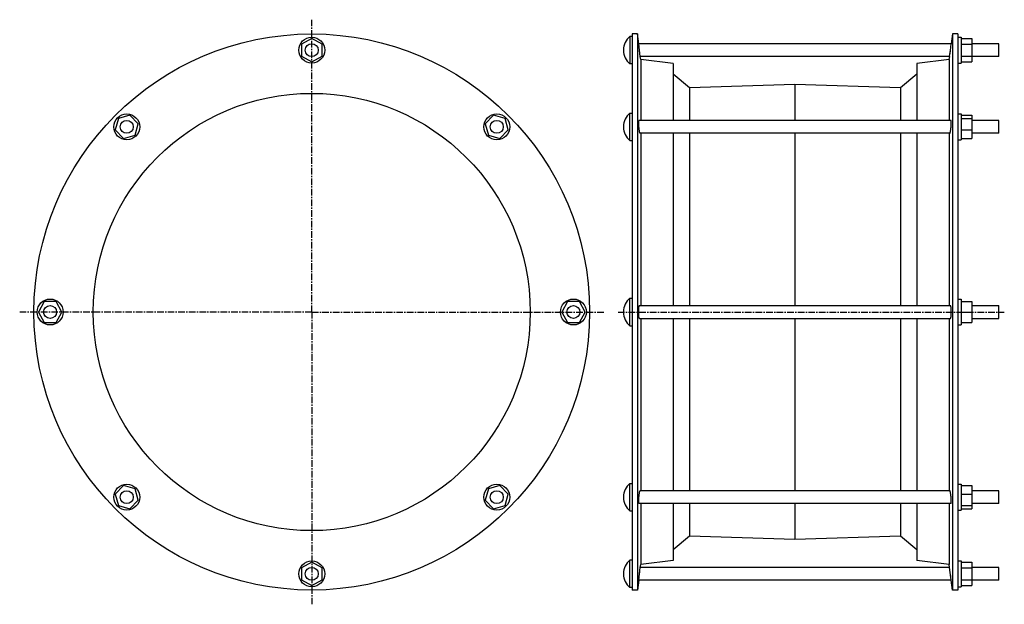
# Model space of a CAD drawing. Header units: millimetres. Extents: x -372 to 541, y -40 to 501.
import ezdxf

# ---------------------------------------------------------------- set-up
doc = ezdxf.new("R2010")
doc.units = ezdxf.units.MM
doc.header["$LTSCALE"] = 16.335
doc.linetypes.add('CENTER', pattern=[0.6, 0.375, -0.075, 0.075, -0.075])
doc.layers.get('0').update_dxf_attribs({"linetype": 'CONTINUOUS'})
doc.layers.add('AXES', color=7, linetype='CONTINUOUS')
doc.layers.add('SURFS', color=7, linetype='CONTINUOUS')

msp = doc.modelspace()

# ---------------------------------------------------------------- linework, layer by layer
at = {"color": 7, "linetype": 'Continuous'}
for p, q in [((498.01, 484.73), (501.01, 484.73)), ((501.01, 484.73), (501.01, 460.73)), ((-100.87, 483.6), (-110.5, 478.24)), ((-110.5, 478.24), (-110.5, 467.22)), ((-91.23, 478.24), (-100.87, 483.6)), ((-91.23, 467.22), (-91.23, 478.24)), ((501.01, 483.6), (511.01, 483.6)), ((501.01, 478.24), (511.01, 478.24)), ((511.01, 483.6), (511.01, 461.86)), ((-110.5, 467.22), (-100.87, 461.86)), ((-100.87, 461.86), (-91.23, 467.22)), ((501.01, 467.22), (511.01, 467.22)), ((498.01, 460.73), (501.01, 460.73)), ((501.01, 461.86), (511.01, 461.86)), ((-269.42, 412.42), (-280.03, 409.39)), ((-261.63, 404.62), (-269.42, 412.42)), ((67.69, 412.42), (59.9, 404.62)), ((78.29, 409.39), (67.69, 412.42)), ((498.01, 413.7), (501.01, 413.7)), ((501.01, 413.7), (501.01, 389.7)), ((501.01, 412.42), (511.01, 412.42)), ((511.01, 412.42), (511.01, 390.99)), ((-280.03, 409.39), (-283.05, 398.79)), ((-264.65, 394.02), (-261.63, 404.62)), ((59.9, 404.62), (62.92, 394.02)), ((81.32, 398.79), (78.29, 409.39)), ((501.01, 409.39), (511.01, 409.39)), ((-283.05, 398.79), (-275.26, 390.99)), ((-275.26, 390.99), (-264.65, 394.02)), ((62.92, 394.02), (73.52, 390.99)), ((73.52, 390.99), (81.32, 398.79)), ((501.01, 398.79), (511.01, 398.79)), ((498.01, 389.7), (501.01, 389.7)), ((501.01, 390.99), (511.01, 390.99)), ((-348.88, 239.87), (-354.24, 230.23)), ((-337.85, 239.87), (-348.88, 239.87)), ((-332.5, 230.23), (-337.85, 239.87)), ((136.12, 239.87), (130.76, 230.23)), ((147.15, 239.87), (136.12, 239.87)), ((152.5, 230.23), (147.15, 239.87)), ((498.01, 242.23), (501.01, 242.23)), ((501.01, 242.23), (501.01, 218.23)), ((501.01, 239.87), (511.01, 239.87)), ((511.01, 239.87), (511.01, 220.6)), ((-354.24, 230.23), (-348.88, 220.6)), ((-337.85, 220.6), (-332.5, 230.23)), ((130.76, 230.23), (136.12, 220.6)), ((147.15, 220.6), (152.5, 230.23)), ((501.01, 230.23), (511.01, 230.23)), ((511.01, 236.23), (536.01, 236.23)), ((-348.88, 220.6), (-337.85, 220.6)), ((136.12, 220.6), (147.15, 220.6)), ((501.01, 220.6), (511.01, 220.6)), ((511.01, 224.23), (536.01, 224.23)), ((498.01, 218.23), (501.01, 218.23)), ((-275.26, 69.47), (-283.05, 61.67)), ((-264.65, 66.44), (-275.26, 69.47)), ((-261.63, 55.84), (-264.65, 66.44)), ((62.92, 66.44), (59.9, 55.84)), ((73.52, 69.47), (62.92, 66.44)), ((81.32, 61.67), (73.52, 69.47)), ((498.01, 70.76), (501.01, 70.76)), ((501.01, 70.76), (501.01, 46.76)), ((501.01, 69.47), (511.01, 69.47)), ((511.01, 69.47), (511.01, 48.05)), ((-283.05, 61.67), (-280.03, 51.07)), ((-269.42, 48.05), (-261.63, 55.84)), ((59.9, 55.84), (67.69, 48.05)), ((78.29, 51.07), (81.32, 61.67)), ((501.01, 61.67), (511.01, 61.67)), ((-280.03, 51.07), (-269.42, 48.05)), ((67.69, 48.05), (78.29, 51.07)), ((498.01, 46.76), (501.01, 46.76)), ((501.01, 51.07), (511.01, 51.07)), ((501.01, 48.05), (511.01, 48.05)), ((-100.87, -1.4), (-110.5, -6.76)), ((-110.5, -6.76), (-110.5, -17.78)), ((-91.23, -6.76), (-100.87, -1.4)), ((-91.23, -17.78), (-91.23, -6.76)), ((498.01, -0.27), (501.01, -0.27)), ((501.01, -0.27), (501.01, -24.27)), ((501.01, -1.4), (511.01, -1.4)), ((501.01, -6.76), (511.01, -6.76)), ((511.01, -1.4), (511.01, -23.14)), ((-110.5, -17.78), (-100.87, -23.14)), ((-100.87, -23.14), (-91.23, -17.78)), ((501.01, -17.78), (511.01, -17.78)), ((498.01, -24.27), (501.01, -24.27)), ((501.01, -23.14), (511.01, -23.14))]:
    msp.add_line(p, q, dxfattribs=at)
for centre in [(-100.87, 472.73), (-272.34, 401.7), (70.61, 401.7), (-343.37, 230.23), (141.63, 230.23), (-272.34, 58.76), (70.61, 58.76), (-100.87, -12.27)]:
    msp.add_circle(centre, 12, dxfattribs=at)
at = {"layer": 'AXES', "color": 7, "linetype": 'CENTER'}
for p, q in [((-100.87, 230.23), (-100.87, 500.93)), ((-100.87, 230.23), (-371.56, 230.23)), ((-100.87, 230.23), (-100.87, -40.46)), ((-100.87, 230.23), (169.83, 230.23)), ((183.01, 230.23), (541.01, 230.23))]:
    msp.add_line(p, q, dxfattribs=at)
at = {"layer": 'AXES', "color": 7, "linetype": 'Continuous'}
for p, q in [((194.01, 485.48), (194.01, 459.98)), ((196.01, 485.48), (194.01, 485.48)), ((202.15, 478.69), (201.01, 487.73)), ((493.01, 487.73), (491.88, 478.73)), ((202.89, 472.73), (202.14, 478.73)), ((491.88, 478.73), (202.14, 478.73)), ((490.69, 469.31), (491.88, 478.73)), ((491.48, 475.53), (491.56, 476.15)), ((536.01, 478.73), (511.01, 478.73)), ((536.01, 466.73), (536.01, 478.73)), ((188.01, 472.99), (188.01, 472.47)), ((203.66, 466.73), (202.89, 472.73)), ((203.33, 469.31), (202.89, 472.73)), ((204.01, 463.93), (203.66, 466.73)), ((490.36, 466.73), (203.66, 466.73)), ((490.01, 463.93), (490.37, 466.77)), ((490.36, 466.73), (491.13, 472.73)), ((536.01, 466.73), (511.01, 466.73)), ((196.01, 459.98), (194.01, 459.98)), ((194.01, 388.95), (194.01, 414.45)), ((194.01, 414.45), (196.01, 414.45)), ((188.01, 401.96), (188.01, 401.45)), ((491.66, 407.7), (202.36, 407.7)), ((536.01, 407.7), (511.01, 407.7)), ((536.01, 395.7), (536.01, 407.7)), ((490.59, 395.7), (203.43, 395.7)), ((536.01, 395.7), (511.01, 395.7)), ((194.01, 388.95), (196.01, 388.95)), ((194.01, 217.48), (194.01, 242.98)), ((194.01, 242.98), (196.01, 242.98)), ((188.01, 230.49), (188.01, 229.97)), ((202.89, 236.23), (491.13, 236.23)), ((536.01, 224.23), (536.01, 236.23)), ((202.89, 224.23), (491.13, 224.23)), ((194.01, 217.48), (196.01, 217.48)), ((194.01, 46.01), (194.01, 71.51)), ((194.01, 71.51), (196.01, 71.51)), ((490.59, 64.76), (203.43, 64.76)), ((536.01, 64.76), (511.01, 64.76)), ((536.01, 52.76), (536.01, 64.76)), ((188.01, 59.02), (188.01, 58.5)), ((194.01, 46.01), (196.01, 46.01)), ((491.66, 52.76), (202.36, 52.76)), ((536.01, 52.76), (511.01, 52.76)), ((196.01, 0.48), (194.01, 0.48)), ((194.01, -25.02), (194.01, 0.48)), ((202.89, -12.27), (203.66, -6.27)), ((203.65, -6.31), (204.01, -3.47)), ((490.36, -6.27), (203.66, -6.27)), ((490.36, -6.27), (490.01, -3.47)), ((491.56, -15.69), (490.36, -6.27)), ((536.01, -6.27), (511.01, -6.27)), ((536.01, -18.27), (536.01, -6.27)), ((188.01, -12.01), (188.01, -12.53)), ((202.14, -18.27), (202.89, -12.27)), ((202.17, -18.1), (202.62, -14.41)), ((202.62, -14.41), (203.07, -10.83)), ((491.88, -18.27), (491.13, -12.27)), ((493.01, -27.27), (491.87, -18.23)), ((196.01, -25.02), (194.01, -25.02)), ((202.14, -18.27), (201.01, -27.27)), ((491.88, -18.27), (202.14, -18.27)), ((536.01, -18.27), (511.01, -18.27))]:
    msp.add_line(p, q, dxfattribs=at)
for centre in [(-100.87, 472.73), (-272.34, 401.7), (70.61, 401.7), (-343.37, 230.23), (141.63, 230.23), (-272.34, 58.76), (70.61, 58.76), (-100.87, -12.27)]:
    msp.add_circle(centre, 6, dxfattribs=at)
for centre, start, end in [((204.01, 472.99), 128.67262, 180), ((204.01, 472.47), 180, 231.32738), ((204.01, 401.96), 128.67262, 180), ((204.01, 401.45), 180, 231.32738), ((204.01, 230.49), 128.67262, 180), ((204.01, 229.97), 180, 231.32738), ((204.01, 59.02), 128.67262, 180), ((204.01, 58.5), 180, 231.32738), ((204.01, -12.01), 128.67262, 180), ((204.01, -12.53), 180, 231.32738)]:
    msp.add_arc(centre, 16, start, end, dxfattribs=at)
for points, knots in [([(202.89, 397.46), (202.81, 397.93), (202.65, 398.95), (202.46, 400.55), (202.31, 402.26), (202.2, 403.92), (202.15, 405.21), (202.14, 406.11), (202.15, 406.59), (202.17, 406.91), (202.19, 407.12), (202.2, 407.29), (202.23, 407.44), (202.25, 407.54), (202.27, 407.6), (202.3, 407.66), (202.33, 407.7), (202.36, 407.7)], [0, 0, 0, 0, 0.137866, 0.298906, 0.469683, 0.635678, 0.782538, 0.844711, 0.897529, 0.920078, 0.9399, 0.956907, 0.971038, 0.982272, 0.986815, 0.990662, 1, 1, 1, 1]), ([(491.13, 397.46), (491.21, 397.93), (491.36, 398.95), (491.56, 400.55), (491.71, 402.26), (491.82, 403.92), (491.87, 405.21), (491.88, 406.11), (491.87, 406.59), (491.85, 406.91), (491.83, 407.12), (491.81, 407.29), (491.79, 407.44), (491.77, 407.54), (491.75, 407.6), (491.72, 407.66), (491.69, 407.7), (491.66, 407.7)], [0, 0, 0, 0, 0.137866, 0.298906, 0.469683, 0.635678, 0.782538, 0.844711, 0.897529, 0.920078, 0.9399, 0.956907, 0.971038, 0.982272, 0.986815, 0.990662, 1, 1, 1, 1]), ([(203.43, 395.7), (203.41, 395.7), (203.38, 395.73), (203.34, 395.77), (203.3, 395.85), (203.24, 395.98), (203.19, 396.13), (203.15, 396.29), (203.1, 396.47), (203, 396.86), (202.94, 397.21), (202.89, 397.46)], [0, 0, 0, 0, 0.033768, 0.058836, 0.090496, 0.174629, 0.286926, 0.353501, 0.426868, 0.59335, 1, 1, 1, 1]), ([(490.59, 395.7), (490.61, 395.7), (490.64, 395.73), (490.68, 395.77), (490.72, 395.85), (490.78, 395.98), (490.83, 396.13), (490.87, 396.29), (490.92, 396.47), (491.02, 396.86), (491.08, 397.21), (491.13, 397.46)], [0, 0, 0, 0, 0.033768, 0.058836, 0.090496, 0.174629, 0.286926, 0.353501, 0.426868, 0.59335, 1, 1, 1, 1]), ([(202.89, 224.23), (202.83, 224.23), (202.76, 224.31), (202.71, 224.41), (202.66, 224.52), (202.6, 224.7), (202.53, 224.95), (202.47, 225.25), (202.41, 225.6), (202.34, 226.15), (202.26, 226.93), (202.17, 228.35), (202.13, 230.23), (202.17, 232.11), (202.26, 233.53), (202.34, 234.31), (202.41, 234.86), (202.47, 235.21), (202.53, 235.51), (202.6, 235.76), (202.66, 235.94), (202.71, 236.05), (202.76, 236.15), (202.83, 236.23), (202.89, 236.23)], [0, 0, 0, 0, 0.015163, 0.02115, 0.028135, 0.045165, 0.066281, 0.091377, 0.120276, 0.152742, 0.22721, 0.312092, 0.500001, 0.68791, 0.772791, 0.847259, 0.879724, 0.908623, 0.93372, 0.954835, 0.971865, 0.97885, 0.984837, 1, 1, 1, 1]), ([(491.13, 224.23), (491.19, 224.23), (491.26, 224.31), (491.31, 224.41), (491.36, 224.52), (491.42, 224.7), (491.49, 224.95), (491.55, 225.25), (491.61, 225.6), (491.68, 226.15), (491.76, 226.93), (491.85, 228.35), (491.89, 230.23), (491.85, 232.11), (491.76, 233.53), (491.68, 234.31), (491.61, 234.86), (491.55, 235.21), (491.49, 235.51), (491.42, 235.76), (491.36, 235.94), (491.31, 236.05), (491.26, 236.15), (491.19, 236.23), (491.13, 236.23)], [0, 0, 0, 0, 0.015163, 0.02115, 0.028135, 0.045165, 0.066281, 0.091377, 0.120276, 0.152742, 0.22721, 0.312092, 0.500001, 0.68791, 0.772791, 0.847259, 0.879724, 0.908623, 0.93372, 0.954835, 0.971865, 0.97885, 0.984837, 1, 1, 1, 1]), ([(202.89, 63), (202.94, 63.25), (203, 63.6), (203.1, 63.99), (203.15, 64.18), (203.19, 64.33), (203.24, 64.48), (203.3, 64.61), (203.34, 64.69), (203.38, 64.73), (203.41, 64.76), (203.43, 64.76)], [0, 0, 0, 0, 0.40665, 0.573132, 0.646498, 0.713074, 0.82537, 0.909504, 0.941164, 0.966231, 1, 1, 1, 1]), ([(491.13, 63), (491.08, 63.25), (491.02, 63.6), (490.92, 63.99), (490.87, 64.18), (490.83, 64.33), (490.78, 64.48), (490.72, 64.61), (490.68, 64.69), (490.64, 64.73), (490.61, 64.76), (490.59, 64.76)], [0, 0, 0, 0, 0.40665, 0.573132, 0.646498, 0.713074, 0.82537, 0.909504, 0.941164, 0.966231, 1, 1, 1, 1]), ([(202.36, 52.76), (202.33, 52.76), (202.3, 52.81), (202.27, 52.86), (202.25, 52.93), (202.23, 53.03), (202.2, 53.17), (202.19, 53.34), (202.17, 53.55), (202.15, 53.88), (202.14, 54.35), (202.15, 55.25), (202.2, 56.54), (202.31, 58.2), (202.46, 59.91), (202.65, 61.51), (202.81, 62.53), (202.89, 63)], [0, 0, 0, 0, 0.009338, 0.013185, 0.017728, 0.028962, 0.043093, 0.060101, 0.079923, 0.102472, 0.15529, 0.217463, 0.364323, 0.530318, 0.701095, 0.862134, 1, 1, 1, 1]), ([(491.66, 52.76), (491.69, 52.76), (491.72, 52.81), (491.75, 52.86), (491.77, 52.93), (491.79, 53.03), (491.81, 53.17), (491.83, 53.34), (491.85, 53.55), (491.87, 53.88), (491.88, 54.35), (491.87, 55.25), (491.82, 56.54), (491.71, 58.2), (491.56, 59.91), (491.36, 61.51), (491.21, 62.53), (491.13, 63)], [0, 0, 0, 0, 0.009338, 0.013185, 0.017728, 0.028962, 0.043093, 0.060101, 0.079923, 0.102472, 0.15529, 0.217463, 0.364323, 0.530318, 0.701095, 0.862134, 1, 1, 1, 1])]:
    msp.add_open_spline(points, degree=3, knots=knots, dxfattribs=at)
at = {"layer": 'SURFS', "color": 7, "linetype": 'Continuous'}
for p, q in [((196.01, 487.73), (196.01, -27.27)), ((201.01, 487.73), (196.01, 487.73)), ((201.01, 487.73), (201.01, -27.27)), ((493.01, 487.73), (493.01, -27.27)), ((498.01, 487.73), (493.01, 487.73)), ((498.01, 487.73), (498.01, -27.27)), ((204.01, 463.93), (204.01, 407.7)), ((234.01, 460.23), (204.01, 463.93)), ((234.01, 460.23), (234.01, 407.7)), ((490.01, 463.93), (460.01, 460.23)), ((460.01, 460.23), (460.01, 407.7)), ((490.01, 463.93), (490.01, 407.7)), ((249.15, 437.83), (234.01, 450.53)), ((460.01, 450.53), (444.87, 437.83)), ((347.01, 440.83), (249.15, 437.83)), ((347.01, 440.83), (347.01, 407.7)), ((444.87, 437.83), (347.01, 440.83)), ((249.15, 437.83), (249.15, 407.7)), ((444.87, 437.83), (444.87, 407.7)), ((204.01, 395.7), (204.01, 236.23)), ((234.01, 395.7), (234.01, 236.23)), ((249.15, 395.7), (249.15, 236.23)), ((347.01, 395.7), (347.01, 236.23)), ((444.87, 395.7), (444.87, 236.23)), ((460.01, 395.7), (460.01, 236.23)), ((490.01, 395.7), (490.01, 236.23)), ((204.01, 224.23), (204.01, 64.76)), ((234.01, 224.23), (234.01, 64.76)), ((249.15, 224.23), (249.15, 64.76)), ((347.01, 224.23), (347.01, 64.76)), ((444.87, 224.23), (444.87, 64.76)), ((460.01, 224.23), (460.01, 64.76)), ((490.01, 224.23), (490.01, 64.76)), ((204.01, 52.76), (204.01, -3.47)), ((234.01, 52.76), (234.01, 0.23)), ((249.15, 52.76), (249.15, 22.63)), ((347.01, 52.76), (347.01, 19.63)), ((444.87, 52.76), (444.87, 22.63)), ((460.01, 52.76), (460.01, 0.23)), ((490.01, 52.76), (490.01, -3.47)), ((249.15, 22.63), (234.01, 9.93)), ((347.01, 19.63), (249.15, 22.63)), ((444.87, 22.63), (347.01, 19.63)), ((460.01, 9.93), (444.87, 22.63)), ((234.01, 0.23), (204.01, -3.47)), ((490.01, -3.47), (460.01, 0.23)), ((201.01, -27.27), (196.01, -27.27)), ((498.01, -27.27), (493.01, -27.27))]:
    msp.add_line(p, q, dxfattribs=at)
for radius in [257.5, 202.5]:
    msp.add_circle((-100.87, 230.23), radius, dxfattribs=at)

doc.saveas('drawing.dxf')
